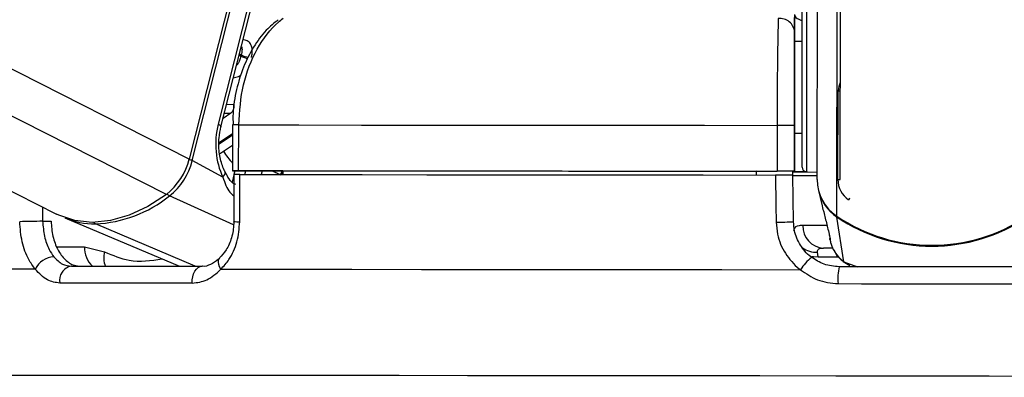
# Model space of a CAD drawing. Header units: millimetres. Extents: x 10 to 13239, y 20 to 10604.
# Tile 6 of 139: x 2357 to 2422, y 2935 to 2958. Entities that reach past the tile are written whole.
import ezdxf

# ---------------------------------------------------------------- set-up
doc = ezdxf.new("R2010")
doc.units = ezdxf.units.MM
doc.layers.add('COMPONENT_GEOMETRY', color=7, linetype='Continuous')
doc.styles.add('SLDTEXTSTYLE0', font='TXT', dxfattribs={"width": 0.75})
doc.dimstyles.new('SLDDIMSTYLE1', dxfattribs={"dimtxt": 75, "dimasz": 3.302, "dimexe": 0, "dimexo": 0.0625, "dimgap": 18.75, "dimtad": 0, "dimtih": 1, "dimtoh": 1, "dimdec": 1, "dimrnd": 1e-09, "dimzin": 12, "dimdsep": 46, "dimtxsty": 'SLDTEXTSTYLE0', "dimsah": 1, "dimcen": 0.09, "dimadec": 0, "dimazin": 3, "dimtfac": 1, "dimtdec": 1, "dimtofl": 0, "dimtmove": 0, "dimatfit": 3, "dimfxl": 1, "dimfrac": 2, "dimtolj": 1, "dimtzin": 12, "dimarcsym": 0})

# ---------------------------------------------------------------- blocks, each defined once
blk = doc.blocks.new('_D_5')
at = {"layer": 'COMPONENT_GEOMETRY', "color": 7}
for p, q in [((3876.961, 3780.567), (483.914, 3780.567)), ((487.089, 3780.567), (487.089, 2443.572)), ((337.037, 2428.338), (314.185, 2428.338)), ((314.185, 2428.338), (314.185, 2309.276)), ((637.141, 2428.338), (659.992, 2428.338)), ((659.992, 2428.338), (659.992, 2309.276)), ((314.185, 2309.276), (337.037, 2309.276)), ((659.992, 2309.276), (637.141, 2309.276)), ((487.089, 860.067), (487.089, 2197.062)), ((3847.074, 860.067), (483.914, 860.067))]:
    blk.add_line(p, q, dxfattribs=at)
for points in [[(487.089, 3780.567), (486.581, 3777.265), (487.597, 3777.265)], [(487.089, 860.067), (487.597, 863.369), (486.581, 863.369)]]:
    blk.add_solid(points, dxfattribs=at)
at = {"layer": 'COMPONENT_GEOMETRY', "color": 7, "char_height": 75, "attachment_point": 1, "style": 'SLDTEXTSTYLE0'}
for s, insert in [('9\'6.98"', (337.037, 2405.956)), ('2920.5mm', (240.943, 2293.742))]:
    blk.add_mtext(s, dxfattribs=dict(at, insert=insert))

msp = doc.modelspace()

# ---------------------------------------------------------------- linework, layer by layer
at = {"color": 8, "linetype": 'Continuous', "lineweight": 25}
for p, q in [((2368.522, 2948.955), (2067.386, 3101.541)), ((2367.025, 2946.638), (2061.423, 3101.486)), ((2410.917, 2945.213), (2411.112, 3090.883)), ((2371.905, 2955.687), (2371.785, 2955.748)), ((2371.807, 2955.835), (2371.927, 2955.774)), ((2371.448, 2952.504), (2370.968, 2952.521)), ((2371.253, 2951.951), (2370.736, 2951.605)), ((2370.828, 2951.968), (2371.253, 2951.951)), ((2370.483, 2950.039), (2371.364, 2950.627)), ((2371.363, 2950.526), (2370.484, 2949.938)), ((2371.515, 2948.185), (2371.453, 2947.939)), ((2372.162, 2947.937), (2372.225, 2948.183)), ((2373.286, 2948.18), (2373.224, 2947.936)), ((2371.446, 2947.914), (2371.327, 2947.442)), ((2371.42, 2944.646), (2367.232, 2946.544)), ((2358.908, 2945.813), (2358.928, 2944.882)), ((2368.916, 2941.935), (2362.38, 2944.711)), ((2359.856, 2943.206), (2361.667, 2943.201)), ((2409.694, 2942.557), (2411.014, 2942.556)), ((2411.382, 2942.231), (2412.259, 2941.901)), ((2411.792, 2942.019), (2411.382, 2942.231)), ((2366.273, 2934.776), (2365.721, 2934.776)), ((2366.878, 2934.776), (2366.273, 2934.776))]:
    msp.add_line(p, q, dxfattribs=at)
at = {"color": 7, "linetype": 'Continuous', "lineweight": 25}
for p, q in [((2051.851, 3101.399), (2359.844, 2945.339)), ((2409.634, 2947.609), (2409.835, 3096.877)), ((2411.134, 2947.614), (2411.326, 3090.292)), ((2372.618, 2965.124), (2368.522, 2948.955)), ((2368.72, 2948.849), (2372.816, 2965.018)), ((2373.038, 2961.597), (2370.415, 2951.242)), ((2370.597, 2951.059), (2373.221, 2961.415)), ((2408.149, 2958.426), (2408.147, 2956.643)), ((2408.147, 2957.275), (2408.149, 2958.221)), ((2408.147, 2956.643), (2408.147, 2956.644)), ((2408.647, 2956.643), (2408.147, 2956.643)), ((2408.143, 2953.7), (2408.135, 2948.148)), ((2410.984, 2947.608), (2410.992, 2953.433)), ((2371.364, 2951.186), (2371.36, 2948.186)), ((2371.365, 2951.186), (2371.364, 2951.186)), ((2371.755, 2948.187), (2371.759, 2951.187)), ((2407.004, 2951.159), (2407, 2948.159)), ((2408.135, 2948.156), (2408.139, 2951.156)), ((2408.139, 2950.643), (2408.135, 2948.134)), ((2408.135, 2948.139), (2408.139, 2950.643)), ((2408.139, 2950.643), (2408.639, 2950.643)), ((2370.514, 2949.301), (2371.363, 2949.868)), ((2370.727, 2947.772), (2368.72, 2948.849)), ((2374.651, 2948.177), (2371.653, 2948.185)), ((2374.651, 2948.181), (2374.653, 2947.935)), ((2405.635, 2948.157), (2405.635, 2948.151)), ((2405.635, 2948.157), (2405.635, 2947.91)), ((2408.135, 2948.148), (2405.635, 2948.151)), ((2405.635, 2948.151), (2405.635, 2947.91)), ((2408.03, 2947.897), (2408.026, 2948.148)), ((2408.026, 2948.139), (2408.135, 2948.139)), ((2408.135, 2948.156), (2408.135, 2948.148)), ((2408.135, 2948.139), (2408.135, 2948.134)), ((2408.919, 2948.127), (2409.635, 2948.089)), ((2371.446, 2947.936), (2371.437, 2944.868)), ((2408.079, 2944.854), (2408.03, 2947.906)), ((2409.723, 2946.899), (2409.935, 2945.978)), ((2360.369, 2945.105), (2367.89, 2941.936)), ((2411.382, 2942.231), (2410.926, 2945.153)), ((2358.928, 2944.882), (2359.477, 2944.881)), ((2410.41, 2943.996), (2410.42, 2943.955)), ((2410.448, 2943.747), (2410.488, 2943.571)), ((2361.667, 2943.201), (2362.981, 2942.88)), ((2410.597, 2943.128), (2410.033, 2943.129)), ((2409.694, 2942.557), (2409.659, 2942.852))]:
    msp.add_line(p, q, dxfattribs=at)
at = {"color": 8, "linetype": 'Continuous', "lineweight": 25, "flags": 128}
for points in [[(2408.934, 2959.157), (2408.934, 2959.155), (2408.934, 2958.928), (2408.933, 2958.341), (2408.932, 2957.433), (2408.93, 2956.267), (2408.929, 2954.922)], [(2408.929, 2954.922), (2408.927, 2953.49), (2408.925, 2952.069), (2408.923, 2950.754), (2408.921, 2949.637), (2408.92, 2948.792), (2408.92, 2948.278), (2408.919, 2948.127)], [(2370.415, 2951.242), (2370.496, 2951.193), (2370.555, 2951.146), (2370.59, 2951.103), (2370.598, 2951.065), (2370.597, 2951.058)], [(2370.727, 2947.772), (2370.797, 2947.862), (2370.844, 2947.949), (2370.867, 2948.03), (2370.864, 2948.103), (2370.852, 2948.139)], [(2410.984, 2947.608), (2411.062, 2947.609), (2411.134, 2947.614)], [(2411.69, 2946.29), (2411.734, 2946.354), (2411.776, 2946.416)], [(2410.243, 2944.599), (2409.678, 2944.6), (2409.127, 2944.602), (2408.684, 2944.604)], [(2370.593, 2941.737), (2370.508, 2941.901), (2370.453, 2942.058), (2370.43, 2942.203), (2370.44, 2942.329), (2370.484, 2942.429), (2370.52, 2942.472)], [(2409.28, 2942.582), (2409.39, 2942.565), (2409.694, 2942.557)]]:
    msp.add_lwpolyline(points, dxfattribs=at)
at = {"color": 7, "linetype": 'Continuous', "lineweight": 25, "flags": 128}
for points in [[(2408.644, 2954.853), (2408.646, 2956.125), (2408.647, 2957.228), (2408.649, 2958.086), (2408.649, 2958.641), (2408.65, 2958.856), (2408.65, 2958.858)], [(2408.147, 2956.644), (2408.147, 2956.588), (2408.146, 2956.422), (2408.146, 2956.151), (2408.145, 2955.786), (2408.145, 2955.341), (2408.144, 2954.832), (2408.143, 2954.278), (2408.143, 2953.7)], [(2408.647, 2956.643), (2408.647, 2956.778), (2408.647, 2956.943)], [(2408.636, 2948.427), (2408.636, 2948.57), (2408.636, 2949.056), (2408.637, 2949.855), (2408.639, 2950.912), (2408.641, 2952.155), (2408.642, 2953.499), (2408.644, 2954.853)], [(2371.759, 2951.187), (2375.689, 2951.185), (2379.79, 2951.183), (2384.046, 2951.18), (2388.438, 2951.177), (2392.949, 2951.173), (2397.559, 2951.169), (2402.251, 2951.164), (2407.004, 2951.159)], [(2408.638, 2950.343), (2408.638, 2950.395), (2408.639, 2950.643)], [(2371.653, 2948.185), (2371.52, 2948.185), (2371.424, 2948.186), (2371.371, 2948.186), (2371.363, 2948.186), (2371.4, 2948.186), (2371.48, 2948.187), (2371.6, 2948.187), (2371.755, 2948.187)], [(2371.755, 2948.187), (2375.685, 2948.185), (2379.786, 2948.183), (2384.042, 2948.18), (2388.434, 2948.177), (2392.945, 2948.173), (2397.555, 2948.169), (2402.247, 2948.164), (2407, 2948.159)], [(2374.651, 2948.181), (2378.149, 2948.18), (2381.78, 2948.178), (2385.532, 2948.176), (2389.391, 2948.173), (2393.344, 2948.169), (2397.379, 2948.166), (2401.48, 2948.162), (2405.635, 2948.157)], [(2408.026, 2948.126), (2408.285, 2948.126), (2408.986, 2948.124)], [(2371.831, 2944.849), (2371.837, 2946.849), (2371.841, 2947.937)], [(2371.841, 2947.937), (2375.752, 2947.935), (2379.833, 2947.933), (2384.066, 2947.93), (2388.434, 2947.927), (2392.919, 2947.923), (2397.503, 2947.919), (2402.168, 2947.914), (2406.893, 2947.909)], [(2406.893, 2947.909), (2406.926, 2945.909), (2406.943, 2944.822)], [(2367.025, 2946.638), (2365.819, 2945.849), (2364.588, 2945.272), (2363.361, 2944.92), (2362.166, 2944.802), (2361.031, 2944.92), (2359.982, 2945.272), (2359.844, 2945.339)], [(2358.446, 2941.737), (2355.359, 2941.735), (2352.569, 2941.733), (2350.091, 2941.73), (2347.936, 2941.727), (2346.114, 2941.723), (2344.634, 2941.718), (2343.504, 2941.713), (2342.729, 2941.707)], [(2360.81, 2941.935), (2361.801, 2941.936), (2362.816, 2941.936), (2363.854, 2941.936), (2364.914, 2941.936), (2365.996, 2941.936), (2367.099, 2941.936), (2368.224, 2941.936), (2369.369, 2941.935)], [(2368.724, 2940.829), (2368.724, 2941.038), (2368.752, 2941.243), (2368.807, 2941.435), (2368.887, 2941.604), (2368.988, 2941.745), (2369.105, 2941.849), (2369.234, 2941.914), (2369.369, 2941.935)], [(2370.593, 2941.737), (2374.777, 2941.735), (2379.165, 2941.733), (2383.735, 2941.73), (2388.467, 2941.727), (2393.336, 2941.723), (2398.321, 2941.718), (2403.396, 2941.713), (2408.537, 2941.707)], [(2423.179, 2941.886), (2421.668, 2941.888), (2420.155, 2941.89), (2418.641, 2941.893), (2417.127, 2941.895), (2415.612, 2941.897), (2414.098, 2941.899), (2412.586, 2941.901), (2411.075, 2941.902)], [(2368.724, 2940.829), (2367.564, 2940.829), (2366.424, 2940.829), (2365.306, 2940.829), (2364.209, 2940.829), (2363.135, 2940.829), (2362.084, 2940.829), (2361.055, 2940.829), (2360.05, 2940.829)], [(2410.992, 2940.796), (2412.523, 2940.794), (2414.056, 2940.792), (2415.59, 2940.79), (2417.125, 2940.788), (2418.66, 2940.786), (2420.195, 2940.783), (2421.728, 2940.781), (2423.259, 2940.779)], [(2365.721, 2934.776), (2362.851, 2934.775), (2359.692, 2934.774), (2356.814, 2934.773), (2354.229, 2934.77), (2351.95, 2934.767), (2349.989, 2934.764), (2348.355, 2934.76), (2347.056, 2934.755), (2346.099, 2934.749), (2345.487, 2934.744), (2345.224, 2934.737), (2345.312, 2934.73), (2345.749, 2934.723), (2345.831, 2934.722)], [(2425.88, 2934.723), (2420.88, 2934.73), (2415.862, 2934.737), (2410.85, 2934.744), (2405.869, 2934.749), (2400.942, 2934.755), (2396.095, 2934.76), (2391.349, 2934.764), (2386.729, 2934.767), (2382.257, 2934.77), (2377.956, 2934.773), (2373.844, 2934.774), (2369.944, 2934.775), (2366.878, 2934.776)]]:
    msp.add_lwpolyline(points, dxfattribs=at)
at = {"color": 7, "linetype": 'Continuous', "lineweight": 25}
for centre, radius, start, end in [((2407.196, 2957.205), 0.954, 4.22166, 96.97795), ((2379.598, 2953.784), 7.925, 165.46077, 166.10574), ((2370.851, 2952.403), 0.605, 311.61311, 9.61043), ((2407.018, 2731.297), 219.862, 89.70783, 90.00365), ((2364.391, 2949.981), 4.256, 308.24329, 346.06323), ((2364.612, 2949.868), 4.233, 308.24329, 346.06323), ((2407.014, 2728.297), 219.862, 89.70783, 90.00365), ((2408.973, 3018.28), 70.151, 269.31541, 269.94013), ((2408.936, 2948.427), 0.3, 179.92297, 266.92297), ((2409.747, 3137.52), 189.644, 269.48125, 269.97095), ((2412.531, 2947.618), 2.896, 180.17097, 236.13743), ((2412.577, 2947.612), 1.593, 180.17097, 236.13743), ((2412.541, 2947.554), 2.893, 193.08311, 236.07627), ((2362.03, 2952.974), 8.271, 272.42483, 308.97358), ((2362.343, 2949.853), 5.142, 247.42163, 270.41177), ((2417.144, 2954.425), 11.119, 235.94298, 303.90297), ((2417.131, 2954.32), 11.069, 235.90612, 269.98635), ((2417.156, 2954.32), 11.069, 269.8596, 303.93982), ((2364.132, 2673.659), 271.274, 91.0993, 91.41694), ((2406.91, 2966.159), 21.337, 270.09042, 273.14189), ((2410.111, 2944.554), 1.427, 178.00454, 266.87936), ((2359.714, 2941.153), 1.396, 92.2663, 155.28539), ((2411.45, 2939.841), 3.459, 129.30716, 147.35904), ((2360.965, 2941.015), 0.933, 99.54217, 191.50835), ((2414.53, 2941.087), 3.55, 166.72018, 184.70629)]:
    msp.add_arc(centre, radius, start, end, dxfattribs=at)
at = {"color": 8, "linetype": 'Continuous', "lineweight": 25}
for centre, radius, start, end in [((2372.669, 2957.346), 1.826, 245.27109, 260.52068), ((2372.693, 2957.359), 1.761, 244.2191, 260.64928), ((2413.988, 2952.877), 3.047, 159.03151, 169.49471), ((2371.626, 2904.126), 47.061, 89.83784, 90.31867), ((2375.401, 2952.415), 5.498, 212.43757, 222.71569), ((2368.289, 2947.985), 0.965, 63.47724, 76.55146), ((2375.217, 2947.734), 0.743, 143.35695, 164.20882), ((2375.281, 2947.71), 0.743, 148.207, 162.67854), ((2367.452, 2946.973), 0.482, 218.26428, 242.84661), ((2411.059, 2945.143), 0.133, 155.27311, 175.66611), ((2362.474, 2944.914), 0.224, 209.68764, 245.07959), ((2371.743, 2947.199), 2.352, 262.47835, 272.13993), ((2363.312, 2943.137), 1.646, 177.76861, 226.87925), ((2409.58, 2944.418), 1.568, 233.81131, 272.88074), ((2364.41, 2942.48), 1.484, 164.37642, 201.51836)]:
    msp.add_arc(centre, radius, start, end, dxfattribs=at)
at = {"color": 7, "linetype": 'Continuous', "lineweight": 25}
msp.add_ellipse((2372.735, 2949.996), major_axis=(0.084, 3.691), ratio=0.672031, start_param=1.242072, end_param=2.232738, dxfattribs=at)
for points, knots in [([(2374.35, 2958.072), (2374.082, 2957.855), (2373.473, 2957.362), (2372.702, 2956.302), (2372.036, 2954.989), (2371.591, 2953.514), (2371.373, 2952.222), (2371.386, 2951.44), (2371.391, 2951.186)], [0, 0, 0, 0, 0.147971, 0.335752, 0.526882, 0.717771, 0.908409, 1, 1, 1, 1]), ([(2371.759, 2951.187), (2371.822, 2952.08), (2371.946, 2953.866), (2372.903, 2956.239), (2373.923, 2957.571), (2374.561, 2958.096), (2374.661, 2958.178)], [0, 0, 0, 0, 0.3136596, 0.6271455, 0.9416176, 1, 1, 1, 1]), ([(2407.08, 2958.152), (2407.067, 2957.641), (2407.041, 2956.619), (2407.015, 2954.255), (2407.006, 2952.337), (2407.004, 2951.301), (2407.004, 2951.159)], [0, 0, 0, 0, 0.317078, 0.634488, 0.949899, 1, 1, 1, 1]), ([(2408.139, 2951.156), (2408.139, 2951.28), (2408.141, 2952.187), (2408.143, 2953.866), (2408.146, 2955.934), (2408.147, 2956.828), (2408.147, 2957.275)], [0, 0, 0, 0, 0.050069, 0.365309, 0.6827, 1, 1, 1, 1]), ([(2372.594, 2955.602), (2372.61, 2955.676), (2372.657, 2955.887), (2372.653, 2956.212), (2372.543, 2956.512), (2372.334, 2956.72), (2372.125, 2956.762), (2372.02, 2956.782)], [0, 0, 0, 0, 0.116734, 0.333017, 0.551924, 0.773865, 1, 1, 1, 1]), ([(2410.992, 2953.433), (2410.995, 2953.433), (2411.025, 2953.43), (2411.078, 2953.426), (2411.122, 2953.427), (2411.142, 2953.428)], [0, 0, 0, 0, 0.061026, 0.578536, 1, 1, 1, 1]), ([(2370.851, 2948.141), (2370.795, 2948.265), (2370.628, 2948.637), (2370.463, 2949.39), (2370.44, 2950.285), (2370.55, 2950.824), (2370.597, 2951.059)], [0, 0, 0, 0, 0.152663, 0.45701, 0.763389, 1, 1, 1, 1]), ([(2371.569, 2947.283), (2371.503, 2947.312), (2371.316, 2947.393), (2371.09, 2947.682), (2370.919, 2948.027), (2370.853, 2948.161)], [0, 0, 0, 0, 0.251639, 0.710151, 1, 1, 1, 1]), ([(2371.841, 2947.937), (2371.758, 2947.937), (2371.594, 2947.937), (2371.461, 2947.936), (2371.457, 2947.936), (2371.455, 2947.936)], [0, 0, 0, 0, 0.3648855, 0.7297684, 1, 1, 1, 1]), ([(2408.03, 2947.906), (2408.019, 2947.906), (2407.997, 2947.907), (2407.824, 2947.907), (2407.571, 2947.908), (2407.246, 2947.909), (2407.013, 2947.909), (2406.893, 2947.909)], [0, 0, 0, 0, 0.197556, 0.39511, 0.592696, 0.790302, 1, 1, 1, 1]), ([(2409.942, 2945.979), (2409.946, 2945.949), (2409.986, 2945.683), (2410.025, 2945.584), (2410.059, 2945.496)], [0, 0, 0, 0, 0.112739, 1, 1, 1, 1]), ([(2410.059, 2945.496), (2410.124, 2945.222), (2410.256, 2944.665), (2410.394, 2944.104), (2410.463, 2943.819)], [0, 0, 0, 0, 0.493257, 1, 1, 1, 1]), ([(2358.446, 2941.737), (2358.296, 2941.942), (2357.934, 2942.439), (2357.536, 2943.514), (2357.461, 2944.404), (2357.424, 2944.849)], [0, 0, 0, 0, 0.260354, 0.63069, 1, 1, 1, 1]), ([(2358.928, 2944.882), (2358.955, 2944.549), (2359.011, 2943.882), (2359.294, 2943.076), (2359.552, 2942.702), (2359.659, 2942.548)], [0, 0, 0, 0, 0.370015, 0.740315, 1, 1, 1, 1]), ([(2359.477, 2944.881), (2359.504, 2944.546), (2359.559, 2943.877), (2359.896, 2942.992), (2360.385, 2942.326), (2360.92, 2941.981), (2361.273, 2941.947), (2361.41, 2941.934)], [0, 0, 0, 0, 0.2152882, 0.4305545, 0.6464901, 0.8637953, 1, 1, 1, 1]), ([(2371.43, 2944.867), (2371.431, 2944.819), (2371.442, 2944.456), (2371.312, 2943.787), (2370.982, 2942.99), (2370.66, 2942.64), (2370.51, 2942.477)], [0, 0, 0, 0, 0.050124, 0.380202, 0.710986, 1, 1, 1, 1]), ([(2370.593, 2941.737), (2370.778, 2941.942), (2371.225, 2942.439), (2371.718, 2943.514), (2371.794, 2944.404), (2371.831, 2944.849)], [0, 0, 0, 0, 0.260354, 0.63069, 1, 1, 1, 1]), ([(2406.943, 2944.822), (2406.964, 2944.556), (2407.019, 2943.841), (2407.489, 2942.74), (2408.122, 2942.025), (2408.509, 2941.729), (2408.537, 2941.707)], [0, 0, 0, 0, 0.220493, 0.593656, 0.970348, 1, 1, 1, 1]), ([(2409.258, 2942.518), (2409.237, 2942.534), (2408.951, 2942.757), (2408.482, 2943.293), (2408.135, 2944.119), (2408.094, 2944.655), (2408.079, 2944.854)], [0, 0, 0, 0, 0.029546, 0.405549, 0.779029, 1, 1, 1, 1]), ([(2408.684, 2944.604), (2408.605, 2944.601), (2408.294, 2944.589), (2408.105, 2944.456), (2408.092, 2944.265), (2408.089, 2944.224)], [0, 0, 0, 0, 0.21314, 0.833707, 1, 1, 1, 1]), ([(2410.437, 2943.901), (2410.437, 2943.901), (2410.437, 2943.904), (2410.438, 2943.907), (2410.439, 2943.91)], [0, 0, 0, 0, 0.001321, 1, 1, 1, 1]), ([(2410.439, 2943.911), (2410.439, 2943.911), (2410.439, 2943.911), (2410.439, 2943.911), (2410.439, 2943.911)], [0, 0, 0, 0, 0.9812658, 1, 1, 1, 1]), ([(2410.439, 2943.91), (2410.439, 2943.91), (2410.439, 2943.91), (2410.439, 2943.911), (2410.439, 2943.911)], [0, 0, 0, 0, 0.487888, 1, 1, 1, 1]), ([(2409.659, 2942.852), (2409.657, 2942.882), (2409.649, 2942.994), (2409.728, 2943.081), (2409.886, 2943.124), (2409.978, 2943.127), (2410.033, 2943.129)], [0, 0, 0, 0, 0.167609, 0.639669, 0.784651, 1, 1, 1, 1]), ([(2410.735, 2942.983), (2410.754, 2942.934), (2410.828, 2942.742), (2411.052, 2942.502), (2411.372, 2942.201), (2411.622, 2942.062), (2411.773, 2941.978)], [0, 0, 0, 0, 0.106258, 0.410357, 0.643392, 1, 1, 1, 1]), ([(2359.659, 2942.548), (2359.841, 2942.365), (2360.192, 2942.013), (2360.609, 2941.961), (2360.81, 2941.935)], [0, 0, 0, 0, 0.5194166, 1, 1, 1, 1]), ([(2370.515, 2942.474), (2370.487, 2942.445), (2370.294, 2942.243), (2369.905, 2942.035), (2369.567, 2941.896), (2369.375, 2941.939), (2369.367, 2941.94)], [0, 0, 0, 0, 0.072838, 0.509945, 0.980691, 1, 1, 1, 1]), ([(2411.075, 2941.902), (2410.734, 2941.933), (2410.078, 2941.991), (2409.524, 2942.347), (2409.258, 2942.518)], [0, 0, 0, 0, 0.5195201, 1, 1, 1, 1]), ([(2360.05, 2940.829), (2359.77, 2940.868), (2359.182, 2940.95), (2358.699, 2941.466), (2358.446, 2941.737)], [0, 0, 0, 0, 0.475859, 1, 1, 1, 1]), ([(2368.724, 2940.829), (2369.049, 2940.868), (2369.73, 2940.95), (2370.296, 2941.466), (2370.593, 2941.737)], [0, 0, 0, 0, 0.475859, 1, 1, 1, 1]), ([(2408.537, 2941.707), (2408.894, 2941.454), (2409.631, 2940.932), (2410.529, 2940.842), (2410.992, 2940.796)], [0, 0, 0, 0, 0.485349, 1, 1, 1, 1])]:
    msp.add_open_spline(points, degree=3, knots=knots, dxfattribs=at)
at = {"color": 8, "linetype": 'Continuous', "lineweight": 25}
for points, knots in [([(2408.149, 2958.426), (2408.163, 2958.338), (2408.186, 2958.198), (2408.523, 2958.063), (2408.648, 2958.013)], [0, 0, 0, 0, 0.626587, 1, 1, 1, 1]), ([(2371.934, 2956.334), (2371.95, 2956.287), (2371.988, 2956.175), (2371.972, 2955.971), (2371.939, 2955.825), (2371.927, 2955.774)], [0, 0, 0, 0, 0.317856, 0.759649, 1, 1, 1, 1]), ([(2371.905, 2955.687), (2371.876, 2955.592), (2371.819, 2955.402), (2371.714, 2955.189), (2371.635, 2955.105), (2371.618, 2955.086)], [0, 0, 0, 0, 0.43586, 0.872958, 1, 1, 1, 1]), ([(2371.387, 2954.283), (2371.447, 2954.291), (2371.623, 2954.312), (2371.814, 2954.381), (2371.921, 2954.486), (2371.928, 2954.493)], [0, 0, 0, 0, 0.327671, 0.9570789, 1, 1, 1, 1]), ([(2373.95, 2948.179), (2374.008, 2948.155), (2374.161, 2948.095), (2374.351, 2947.999), (2374.46, 2947.943), (2374.499, 2947.923)], [0, 0, 0, 0, 0.283667, 0.747603, 1, 1, 1, 1]), ([(2370.727, 2947.772), (2370.853, 2947.397), (2371.026, 2946.88), (2371.353, 2946.609), (2371.442, 2946.535)], [0, 0, 0, 0, 0.72542, 1, 1, 1, 1]), ([(2410.463, 2943.819), (2410.471, 2943.722), (2410.481, 2943.602), (2410.459, 2943.725), (2410.455, 2943.748)], [0, 0, 0, 0, 0.812862, 1, 1, 1, 1]), ([(2410.494, 2943.572), (2410.498, 2943.545), (2410.529, 2943.357), (2410.682, 2943.009), (2410.967, 2942.566), (2411.247, 2942.34), (2411.382, 2942.231)], [0, 0, 0, 0, 0.0485528, 0.3478789, 0.6848195, 1, 1, 1, 1]), ([(2362.981, 2942.88), (2363.514, 2942.65), (2364.745, 2942.119), (2366.02, 2942.31), (2366.743, 2942.419)], [0, 0, 0, 0, 0.433059, 1, 1, 1, 1])]:
    msp.add_open_spline(points, degree=3, knots=knots, dxfattribs=at)

# ---------------------------------------------------------------- dimensions: what is measured, and where the dimension line sits
at = {"layer": 'COMPONENT_GEOMETRY', "color": 7}
dim = msp.add_linear_dim(base=(487.089, 3780.567), p1=(3848.344, 860.067), p2=(3878.231, 3780.567), angle=90, dimstyle='SLDDIMSTYLE1', dxfattribs=at)
dim.commit()
dim.dimension.update_dxf_attribs({"geometry": '_D_5', "text_midpoint": (487.089, 2320.317), "dimtype": 160})

doc.saveas('drawing.dxf')
